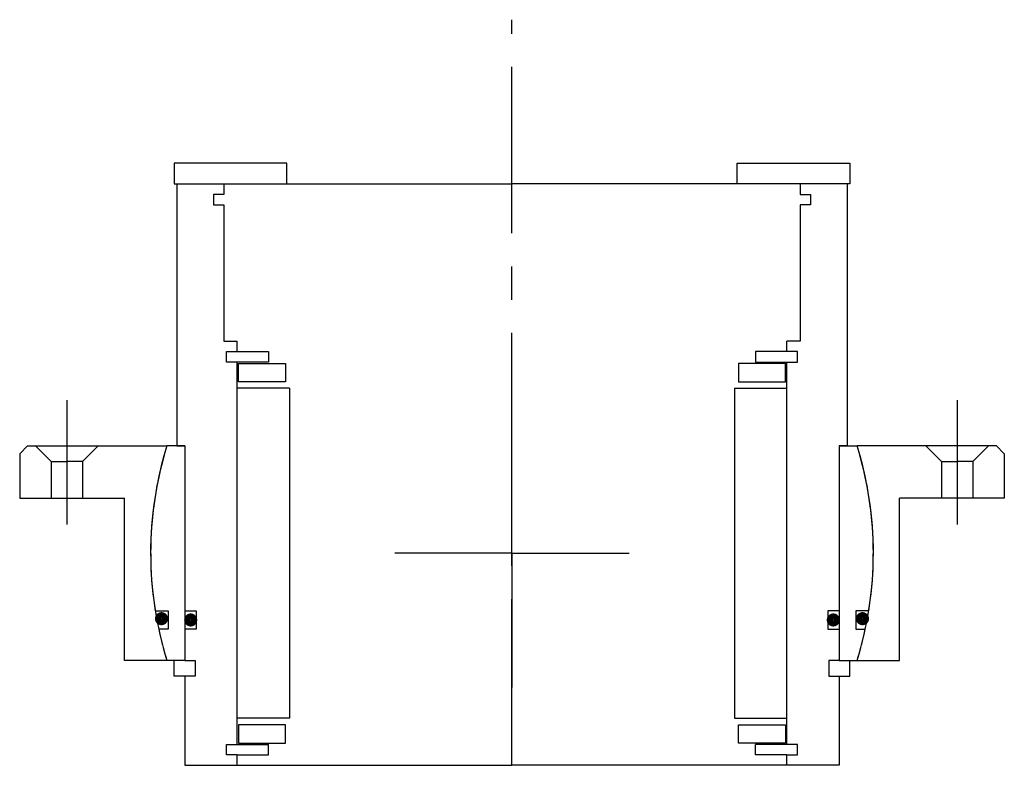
# Model space of a CAD drawing. Header units: millimetres. Extents: x -94 to 94, y -40 to 102.
import ezdxf

# ---------------------------------------------------------------- set-up
doc = ezdxf.new("R2010")
doc.units = ezdxf.units.MM
doc.linetypes.add('CENTER', pattern=[50.8, 31.75, -6.35, 6.35, -6.35])
doc.layers.add('Center', color=1, linetype='CENTER')

# ---------------------------------------------------------------- blocks, each defined once
blk = doc.blocks.new('in-sf085')
for p, q in [((-43, 74.5), (-64.5, 74.5)), ((-64.5, 74.5), (-64.5, 70.5)), ((-43, 70.5), (-43, 74.5)), ((43, 74.5), (64.5, 74.5)), ((43, 70.5), (43, 74.5)), ((64.5, 74.5), (64.5, 70.5)), ((-64.5, 70.5), (-43, 70.5)), ((-64, 70.5), (-64, 20.5)), ((-64, 70.5), (-55, 70.5)), ((-55, 70.5), (0, 70.5)), ((-55, 70.5), (-55, 68.5)), ((55, 70.5), (0, 70.5)), ((64.5, 70.5), (43, 70.5)), ((64, 70.5), (55, 70.5)), ((55, 70.5), (55, 68.5)), ((64, 70.5), (64, 20.5)), ((-57, 68.5), (-57, 66.5)), ((-55, 68.5), (-57, 68.5)), ((55, 68.5), (57, 68.5)), ((57, 68.5), (57, 66.5)), ((-57, 66.5), (-55, 66.5)), ((-55, 66.5), (-55, 40.5)), ((55, 66.5), (55, 40.5)), ((57, 66.5), (55, 66.5)), ((-55, 40.5), (-52.5, 40.5)), ((-52.5, 38.5), (-52.5, 40.5)), ((55, 40.5), (52.5, 40.5)), ((52.5, 38.5), (52.5, 40.5)), ((-54.5, 38.5), (-52.5, 38.5)), ((-54.5, 36.5), (-54.5, 38.5)), ((-52.5, 38.5), (-46.5, 38.5)), ((-46.5, 38.5), (-46.5, 36.5)), ((46.5, 38.5), (46.5, 36.5)), ((52.5, 38.5), (46.5, 38.5)), ((54.5, 38.5), (52.5, 38.5)), ((54.5, 36.5), (54.5, 38.5)), ((-46.5, 36.5), (-54.5, 36.5)), ((-52.5, -36.5), (-52.5, 36.5)), ((-52.25, 36.25), (-43.25, 36.25)), ((-52.25, 32.75), (-52.25, 36.25)), ((-43.25, 36.25), (-43.25, 32.75)), ((52.25, 36.25), (43.25, 36.25)), ((43.25, 36.25), (43.25, 32.75)), ((46.5, 36.5), (54.5, 36.5)), ((52.25, 32.75), (52.25, 36.25)), ((52.5, -36.5), (52.5, 36.5)), ((-43.25, 32.75), (-52.25, 32.75)), ((43.25, 32.75), (52.25, 32.75)), ((-42.5, 31.5), (-52.5, 31.5)), ((-42.5, 31.5), (-42.5, -31.5)), ((42.5, 31.5), (42.5, -31.5)), ((42.5, 31.5), (52.5, 31.5)), ((-62.5, 20.5), (-65.88, 20.5)), ((-64, 20.5), (-62.5, 20.5)), ((-62.5, 20.5), (-62.5, -20.5)), ((-62.5, 20.5), (-62.5, -11)), ((62.5, 20.5), (62.5, -11)), ((62.5, 20.5), (62.5, -20.5)), ((64, 20.5), (62.5, 20.5)), ((62.5, 20.5), (65.88, 20.5)), ((-68.12, -11), (-65.65, -11)), ((-65.65, -11), (-65.65, -14.5)), ((-62.5, -11), (-60.3, -11)), ((-60.3, -11), (-60.3, -14.5)), ((60.3, -11), (60.3, -14.5)), ((62.5, -11), (60.3, -11)), ((65.65, -11), (65.65, -14.5)), ((68.12, -11), (65.65, -11)), ((-65.65, -14.5), (-67.46, -14.5)), ((-60.3, -14.5), (-62.5, -14.5)), ((-62.5, -14.5), (-62.5, -20.5)), ((60.3, -14.5), (62.5, -14.5)), ((62.5, -14.5), (62.5, -20.5)), ((65.65, -14.5), (67.46, -14.5)), ((-62.5, -20.5), (-65.88, -20.5)), ((-64.5, -23.5), (-64.5, -20.5)), ((-62.5, -20.5), (-60.5, -20.5)), ((-60.5, -20.5), (-60.5, -23.5)), ((62.5, -20.5), (60.5, -20.5)), ((60.5, -20.5), (60.5, -23.5)), ((62.5, -20.5), (65.88, -20.5)), ((64.5, -23.5), (64.5, -20.5)), ((-62.5, -23.5), (-64.5, -23.5)), ((-62.5, -23.5), (-62.5, -40.5)), ((-60.5, -23.5), (-62.5, -23.5)), ((60.5, -23.5), (62.5, -23.5)), ((62.5, -23.5), (62.5, -40.5)), ((62.5, -23.5), (64.5, -23.5)), ((-42.5, -31.5), (-52.5, -31.5)), ((42.5, -31.5), (52.5, -31.5)), ((-43.25, -32.75), (-52.25, -32.75)), ((-52.25, -32.75), (-52.25, -36.25)), ((-43.25, -36.25), (-43.25, -32.75)), ((43.25, -32.75), (52.25, -32.75)), ((43.25, -36.25), (43.25, -32.75)), ((52.25, -32.75), (52.25, -36.25)), ((-54.5, -36.5), (-46.5, -36.5)), ((-54.5, -38.5), (-54.5, -36.5)), ((-52.25, -36.25), (-43.25, -36.25)), ((-46.5, -38.5), (-46.5, -36.5)), ((52.25, -36.25), (43.25, -36.25)), ((46.5, -38.5), (46.5, -36.5)), ((54.5, -36.5), (46.5, -36.5)), ((54.5, -38.5), (54.5, -36.5)), ((-52.5, -38.5), (-54.5, -38.5)), ((-52.5, -38.5), (-46.5, -38.5)), ((-52.5, -40.5), (-52.5, -38.5)), ((52.5, -38.5), (46.5, -38.5)), ((52.5, -38.5), (54.5, -38.5)), ((52.5, -40.5), (52.5, -38.5)), ((-62.5, -40.5), (-52.5, -40.5)), ((-52.5, -40.5), (0, -40.5)), ((52.5, -40.5), (0, -40.5)), ((62.5, -40.5), (52.5, -40.5))]:
    blk.add_line(p, q)
at = {"const_width": 1.2}
for points in [[(-66.27, -12.5, -1), (-67.57, -12.5, -1)], [(66.27, -12.5, 1), (67.57, -12.5, 1)], [(-60.7, -12.75, -1), (-62, -12.75, -1)], [(60.7, -12.75, 1), (62, -12.75, 1)]]:
    blk.add_lwpolyline(points, format="xyb", close=True, dxfattribs=at)
for start, end in [(162.7164, 189.1732), (350.8268, 17.2836), (192.1308, 197.2836), (342.7164, 347.8692)]:
    blk.add_arc((0, 0), 69, start, end)
at = {"layer": 'Center'}
blk.add_line((0, -40.5), (0, 101.87), dxfattribs=at)
blk = doc.blocks.new('4SF080-99 yderhus')
for p, q in [((-92.5, 20.5), (-94, 19)), ((-94, 19), (-94, 10.5)), ((-92.5, 20.5), (-65.88, 20.5)), ((-91, 20.5), (-88, 17.5)), ((-79, 20.5), (-82, 17.5)), ((92.5, 20.5), (65.88, 20.5)), ((79, 20.5), (82, 17.5)), ((91, 20.5), (88, 17.5)), ((92.5, 20.5), (94, 19)), ((94, 19), (94, 10.5)), ((-88, 17.5), (-85, 17.5)), ((-88, 17.5), (-88, 10.5)), ((-82, 17.5), (-85, 17.5)), ((-82, 17.5), (-82, 10.5)), ((82, 17.5), (82, 10.5)), ((82, 17.5), (85, 17.5)), ((88, 17.5), (85, 17.5)), ((88, 17.5), (88, 10.5)), ((-94, 10.5), (-74, 10.5)), ((-74, -20.5), (-74, 10.5)), ((94, 10.5), (74, 10.5)), ((74, -20.5), (74, 10.5)), ((-65.88, -20.5), (-74, -20.5)), ((65.88, -20.5), (74, -20.5))]:
    blk.add_line(p, q)
for start, end in [(162.7164, 197.2836), (342.7164, 17.2836)]:
    blk.add_arc((0, 0), 69, start, end)
at = {"layer": 'Center'}
for p, q in [((-85, 29.24), (-85, 5.5)), ((85, 29.24), (85, 5.5)), ((0, 0), (0, 25.63)), ((0, 0), (-22.37, 0)), ((0, 0), (22.37, 0)), ((0, 0), (0, -25.63))]:
    blk.add_line(p, q, dxfattribs=at)

msp = doc.modelspace()

# ---------------------------------------------------------------- block references
for name in ['in-sf085', '4SF080-99 yderhus']:
    msp.add_blockref(name, (0, 0))

doc.saveas('drawing.dxf')
